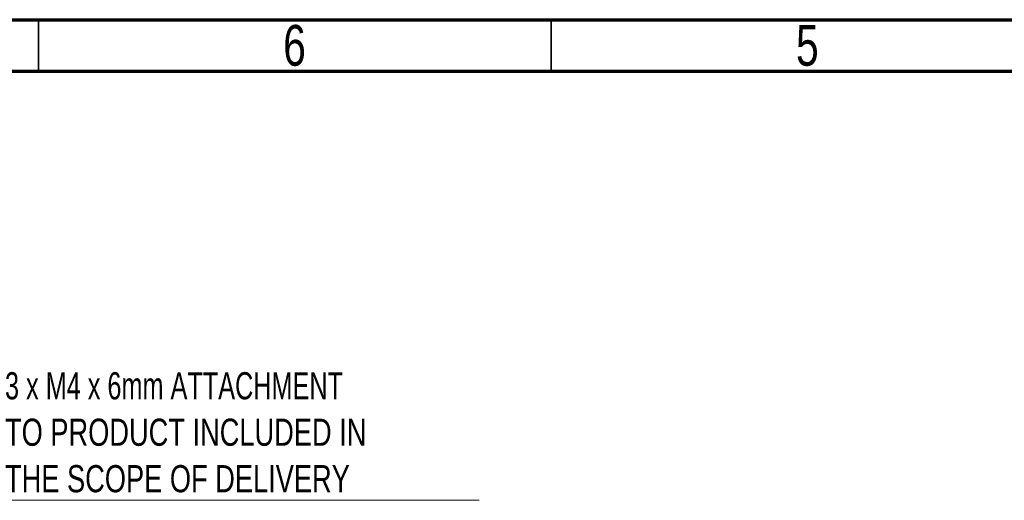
# Paper-space layout 'Sheet2' of a CAD drawing. Header units: millimetres. Extents: x 15 to 415, y 5 to 473.
# Tile 13 of 30: x 113 to 209, y 245 to 292. Entities that reach past the tile are written whole.
import ezdxf

# ---------------------------------------------------------------- set-up
doc = ezdxf.new("R2010")
doc.units = ezdxf.units.MM
doc.styles.add('SLDTEXTSTYLE0', font='TXT', dxfattribs={"width": 0.75})
doc.styles.add('SLDTEXTSTYLE5', font='TXT', dxfattribs={"width": 0.695652})

# ---------------------------------------------------------------- blocks, each defined once
blk = doc.blocks.new('SW_NOTE_0_14')
at = {"color": 0, "linetype": 'Continuous', "lineweight": 0}
blk.add_line((46.624, 0), (0, 0), dxfattribs=at)
blk.add_line((46.624, 0), (0, 0), dxfattribs=at)
blk.add_line((46.624, 0), (0, 0), dxfattribs=at)
at = {"color": 0, "linetype": 'Continuous', "lineweight": 0, "char_height": 2.64583, "attachment_point": 1}
for s, insert, style in [('3 x M4 x 6mm ATTACHMENT', (0.402, 12.486), 'SLDTEXTSTYLE5'), ('TO PRODUCT INCLUDED IN', (0.402, 7.958), 'SLDTEXTSTYLE0'), ('THE SCOPE OF DELIVERY', (0.402, 3.43), 'SLDTEXTSTYLE0')]:
    blk.add_mtext(s, dxfattribs=dict(at, insert=insert, style=style))

psp = doc.layouts.new('Sheet2')

# ---------------------------------------------------------------- linework, layer by layer
at = {"color": 7, "linetype": 'Continuous', "lineweight": 70}
for p, q in [((15, 292), (415, 292)), ((20, 287), (410, 287))]:
    psp.add_line(p, q, dxfattribs=at)
at = {"color": 7, "linetype": 'Continuous', "lineweight": 35}
for p, q in [((115, 287), (115, 292)), ((165, 287), (165, 292))]:
    psp.add_line(p, q, dxfattribs=at)

# ---------------------------------------------------------------- block references
at = {"color": 7, "linetype": 'Continuous', "lineweight": 0}
psp.add_blockref('SW_NOTE_0_14', (111.334, 245.161), dxfattribs=at)

# ---------------------------------------------------------------- texts
at = {"color": 7, "linetype": 'Continuous', "lineweight": 0, "char_height": 3.969, "attachment_point": 2, "style": 'SLDTEXTSTYLE0'}
for s, insert in [('6', (139.96, 291.484)), ('5', (189.96, 291.484))]:
    psp.add_mtext(s, dxfattribs=dict(at, insert=insert))

doc.saveas('drawing.dxf')
